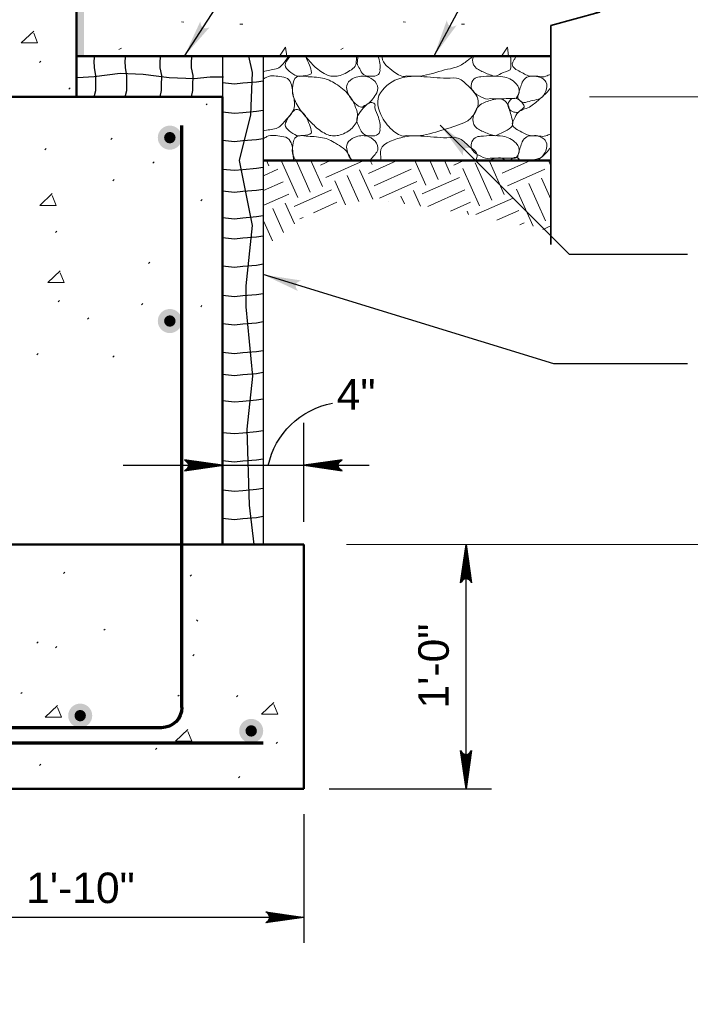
# Model space of a CAD drawing. Extents: x -312 to 328, y -156 to 292.
# Tile 87 of 89: x 231 to 264, y 177 to 225. Entities that reach past the tile are written whole.
import ezdxf

# ---------------------------------------------------------------- set-up
doc = ezdxf.new("R2010")
doc.units = 0
doc.header["$MEASUREMENT"] = 0
for name, color, linetype, lineweight in [('Level 1', 253, 'Continuous', 18), ('Level 45', 253, 'Continuous', 18), ('S-Anno-Brkl', 2, 'Continuous', 35), ('S-Anno-Dims', 33, 'Continuous', 35), ('S-Anno-Keyn', 133, 'Continuous', 18), ('S-Anno-Patt', 152, 'Continuous', 18), ('S-Anno-Patt-Capy', 1, 'Continuous', 18), ('S-Anno-Text', 53, 'Continuous', 25), ('S-Fndn-Comp', 13, 'Continuous', 25), ('S-Sect-Conc', 6, 'Continuous', 50), ('S-Sect-Fngr', 2, 'Continuous', 50), ('S-Sect-Join', 1, 'Continuous', 35), ('S-Sect-Rbar', 7, 'Continuous', 70)]:
    doc.layers.add(name, color=color, linetype=linetype, lineweight=lineweight)
doc.styles.add('NOTES', font='romans.shx')

# ---------------------------------------------------------------- blocks, each defined once
blk = doc.blocks.new('REBAR_7')
at = {"layer": 'Level 45', "linetype": 'Continuous', "lineweight": 60}
h = blk.add_hatch(color=31, dxfattribs=at)
edge = h.paths.add_edge_path()
edge.add_arc((0, 0), 0.75, 0, 360)
h = blk.add_hatch(color=31, dxfattribs=at)
edge = h.paths.add_edge_path()
edge.add_arc((0, 0), 0.6, 0, 360)
h = blk.add_hatch(color=31, dxfattribs=at)
edge = h.paths.add_edge_path()
edge.add_arc((0, 0), 0.48, 0, 360)
h = blk.add_hatch(color=31, dxfattribs=at)
edge = h.paths.add_edge_path()
edge.add_arc((0, 0), 0.375, 0, 360)
h = blk.add_hatch(color=31, dxfattribs=at)
edge = h.paths.add_edge_path()
edge.add_arc((0, 0), 0.188, 0, 360)
h = blk.add_hatch(color=31, dxfattribs=at)
edge = h.paths.add_edge_path()
edge.add_arc((0, 0), 0.0938, 0, 360)

msp = doc.modelspace()

# ---------------------------------------------------------------- hatches: boundary and pattern name
at = {"layer": 'Level 45', "linetype": 'Continuous', "lineweight": 60}
for points in [[(242.53034, 190.05772, 1), (241.40534, 190.05772, 1)], [(242.41784, 190.05772, 1), (241.51784, 190.05772, 1)], [(242.32784, 190.05772, 1), (241.60784, 190.05772, 1)], [(242.24909, 190.05772, 1), (241.68659, 190.05772, 1)], [(242.10846, 190.05772, 1), (241.82721, 190.05772, 1)], [(242.03815, 190.05772, 1), (241.89752, 190.05772, 1)]]:
    msp.add_hatch(color=31, dxfattribs=at).paths.add_polyline_path(points, flags=16)
at = {"layer": 'S-Anno-Text', "extrusion": (0, 0, -1)}
for points in [[(-238.67806, 223.21688), (-239.92541, 224.6448), (-239.86624, 224.62241), (-239.75639, 224.59342), (-239.66721, 224.5993), (-239.59239, 224.62988), (-239.53892, 224.67696), (-239.49788, 224.75177), (-239.47472, 224.86502), (-239.46876, 224.93856)], [(-250.94768, 223.21688), (-252.07163, 224.74384), (-252.01452, 224.71659), (-251.90748, 224.67854), (-251.81812, 224.67696), (-251.741, 224.7012), (-251.6838, 224.74366), (-251.63666, 224.81478), (-251.60415, 224.92571), (-251.59208, 224.99849)], [(-252.3951, 218.31653), (-252.38565, 218.37909), (-252.3804, 218.49257), (-252.40489, 218.57852), (-252.45052, 218.64525), (-252.50779, 218.68763), (-252.58955, 218.71202), (-252.70514, 218.71086), (-252.77828, 218.70123), (-251.26127, 219.83616)], [(-244.27422, 211.67571), (-244.23653, 211.72654), (-244.17868, 211.82431), (-244.15999, 211.9117), (-244.169, 211.99204), (-244.19971, 212.05632), (-244.26048, 212.11621), (-244.36312, 212.16939), (-244.43224, 212.19519), (-242.56015, 212.48616)]]:
    msp.add_hatch(color=256, dxfattribs=at).paths.add_polyline_path(points, flags=16)
at = {"layer": 'S-Sect-Rbar'}
for points in [[(238.55991, 219.21641, 1), (237.37506, 219.21641, 1)], [(238.55991, 210.20403, 1), (237.37506, 210.20403, 1)], [(232.96852, 190.80791, 1), (234.15081, 190.80791, 1)], [(242.55895, 190.05775, 1), (241.37666, 190.05775, 1)]]:
    msp.add_hatch(color=256, dxfattribs=at).paths.add_polyline_path(points, flags=16)

# ---------------------------------------------------------------- linework, layer by layer
at = {"layer": 'Level 1', "color": 214, "linetype": 'Continuous', "lineweight": 25}
msp.add_3dface([(-311.9741, -156.26001), (328.0259, -156.26001), (328.0259, 291.73999), (-311.9741, 291.73999)], dxfattribs=at)
msp.add_3dface([(-311.9741, -156.26001), (328.0259, -156.26001), (328.0259, 291.73999), (-311.9741, 291.73999)], dxfattribs=at)
msp.add_3dface([(-311.9741, -156.26001), (328.0259, -156.26001), (328.0259, 291.73999), (-311.9741, 291.73999)], dxfattribs=at)
at = {"layer": 'S-Anno-Brkl'}
msp.add_line((256.6984, 224.72522), (256.6984, 213.97369), dxfattribs=at)
at = {"layer": 'S-Anno-Brkl', "flags": 128}
msp.add_lwpolyline([(256.6984, 225.81347), (259.09549, 225.37725), (256.6984, 224.72522)], dxfattribs=at)
at = {"layer": 'S-Anno-Dims', "lineweight": 25}
for p, q in [((244.56021, 200.34197), (244.56021, 205.19307)), ((235.67102, 203.11275), (247.76327, 203.11275)), ((252.53674, 187.2165), (252.53674, 199.21707)), ((245.8084, 187.2165), (253.78474, 187.2165)), ((244.56021, 185.9685), (244.56021, 179.64432)), ((244.56021, 180.8925), (222.55915, 180.8925))]:
    msp.add_line(p, q, dxfattribs=at)
at = {"layer": 'S-Anno-Dims', "lineweight": 25, "flags": 128}
for points in [[(238.68349, 202.84125), (240.55999, 203.11275), (238.68499, 203.38425), (238.74349, 203.33925), (238.82599, 203.25825), (238.86649, 203.18325), (238.87699, 203.11275), (238.86199, 203.03325), (238.81849, 202.95525), (238.73449, 202.87875), (238.68349, 202.84125), (240.50449, 203.10975), (238.74499, 203.36625), (238.79899, 203.32575), (238.88599, 203.24325), (238.91449, 203.13675), (238.89499, 203.03025), (238.84399, 202.95675), (238.78249, 202.89675), (238.74049, 202.86375), (240.40549, 203.10975), (238.82449, 203.33625), (238.87999, 203.30025), (238.90849, 203.25375), (238.93999, 203.19375), (238.95649, 203.10975), (238.94749, 203.04075), (238.91449, 202.98675), (238.84699, 202.94325), (238.80199, 202.89075), (240.28999, 203.10975), (238.91149, 203.30325), (238.97299, 203.22675), (238.99099, 203.13375), (238.98199, 203.03025), (238.86349, 202.91775), (240.16099, 203.10375), (238.99099, 203.26725), (239.00749, 203.21325), (239.04349, 203.12625), (239.02099, 203.03325), (238.92799, 202.95075), (240.04249, 203.10375), (239.03299, 203.23275), (239.06599, 203.16675), (239.08099, 203.09625), (239.01049, 202.98675), (239.90149, 203.10375), (239.09449, 203.20275), (239.11699, 203.15325), (239.12299, 203.09625), (239.06599, 203.01675), (239.73349, 203.10375), (239.14549, 203.16975), (239.16199, 203.09325), (239.10799, 203.04675), (239.59549, 203.10375), (239.18449, 203.14725), (239.17549, 203.07375), (239.45449, 203.10375), (239.20099, 203.12325), (239.19349, 203.10075), (239.28049, 203.10075)], [(246.43671, 203.38425), (244.56021, 203.11275), (246.43521, 202.84125), (246.37671, 202.88625), (246.29421, 202.96725), (246.25371, 203.04225), (246.24321, 203.11275), (246.25821, 203.19225), (246.30171, 203.27025), (246.38571, 203.34675), (246.43671, 203.38425), (244.61571, 203.11575), (246.37521, 202.85925), (246.32121, 202.89975), (246.23421, 202.98225), (246.20571, 203.08875), (246.22521, 203.19525), (246.27621, 203.26875), (246.33771, 203.32875), (246.37971, 203.36175), (244.71471, 203.11575), (246.29571, 202.88925), (246.24021, 202.92525), (246.21171, 202.97175), (246.18021, 203.03175), (246.16371, 203.11575), (246.17271, 203.18475), (246.20571, 203.23875), (246.27321, 203.28225), (246.31821, 203.33475), (244.83021, 203.11575), (246.20871, 202.92225), (246.14721, 202.99875), (246.12921, 203.09175), (246.13821, 203.19525), (246.25671, 203.30775), (244.95921, 203.12175), (246.12921, 202.95825), (246.11271, 203.01225), (246.07671, 203.09925), (246.09921, 203.19225), (246.19221, 203.27475), (245.07771, 203.12175), (246.08721, 202.99275), (246.05421, 203.05875), (246.03921, 203.12925), (246.10971, 203.23875), (245.21871, 203.12175), (246.02571, 203.02275), (246.00321, 203.07225), (245.99721, 203.12925), (246.05421, 203.20875), (245.38671, 203.12175), (245.97471, 203.05575), (245.95821, 203.13225), (246.01221, 203.17875), (245.52471, 203.12175), (245.93571, 203.07825), (245.94471, 203.15175), (245.66571, 203.12175), (245.91921, 203.10225), (245.92671, 203.12475), (245.83971, 203.12475)], [(252.26524, 197.34057), (252.53674, 199.21707), (252.80824, 197.34207), (252.76324, 197.40057), (252.68224, 197.48307), (252.60724, 197.52357), (252.53674, 197.53407), (252.45724, 197.51907), (252.37924, 197.47557), (252.30274, 197.39157), (252.26524, 197.34057), (252.53374, 199.16157), (252.79024, 197.40207), (252.74974, 197.45607), (252.66724, 197.54307), (252.56074, 197.57157), (252.45424, 197.55207), (252.38074, 197.50107), (252.32074, 197.43957), (252.28774, 197.39757), (252.53374, 199.06257), (252.76024, 197.48157), (252.72424, 197.53707), (252.67774, 197.56557), (252.61774, 197.59707), (252.53374, 197.61357), (252.46474, 197.60457), (252.41074, 197.57157), (252.36724, 197.50407), (252.31474, 197.45907), (252.53374, 198.94707), (252.72724, 197.56857), (252.65074, 197.63007), (252.55774, 197.64807), (252.45424, 197.63907), (252.34174, 197.52057), (252.52774, 198.81807), (252.69124, 197.64807), (252.63724, 197.66457), (252.55024, 197.70057), (252.45724, 197.67807), (252.37474, 197.58507), (252.52774, 198.69957), (252.65674, 197.69007), (252.59074, 197.72307), (252.52024, 197.73807), (252.41074, 197.66757), (252.52774, 198.55857), (252.62674, 197.75157), (252.57724, 197.77407), (252.52024, 197.78007), (252.44074, 197.72307), (252.52774, 198.39057), (252.59374, 197.80257), (252.51724, 197.81907), (252.47074, 197.76507), (252.52774, 198.25257), (252.57124, 197.84157), (252.49774, 197.83257), (252.52774, 198.11157), (252.54724, 197.85807), (252.52474, 197.85057), (252.52474, 197.93757)], [(252.80824, 189.093), (252.53674, 187.2165), (252.26524, 189.0915), (252.31024, 189.033), (252.39124, 188.9505), (252.46624, 188.91), (252.53674, 188.8995), (252.61624, 188.9145), (252.69424, 188.958), (252.77074, 189.042), (252.80824, 189.093), (252.53974, 187.272), (252.28324, 189.0315), (252.32374, 188.9775), (252.40624, 188.8905), (252.51274, 188.862), (252.61924, 188.8815), (252.69274, 188.9325), (252.75274, 188.994), (252.78574, 189.036), (252.53974, 187.371), (252.31324, 188.952), (252.34924, 188.8965), (252.39574, 188.868), (252.45574, 188.8365), (252.53974, 188.82), (252.60874, 188.829), (252.66274, 188.862), (252.70624, 188.9295), (252.75874, 188.9745), (252.53974, 187.4865), (252.34624, 188.865), (252.42274, 188.8035), (252.51574, 188.7855), (252.61924, 188.7945), (252.73174, 188.913), (252.54574, 187.6155), (252.38224, 188.7855), (252.43624, 188.769), (252.52324, 188.733), (252.61624, 188.7555), (252.69874, 188.8485), (252.54574, 187.734), (252.41674, 188.7435), (252.48274, 188.7105), (252.55324, 188.6955), (252.66274, 188.766), (252.54574, 187.875), (252.44674, 188.682), (252.49624, 188.6595), (252.55324, 188.6535), (252.63274, 188.7105), (252.54574, 188.043), (252.47974, 188.631), (252.55624, 188.6145), (252.60274, 188.6685), (252.54574, 188.181), (252.50224, 188.592), (252.57574, 188.601), (252.54574, 188.322), (252.52624, 188.5755), (252.54874, 188.583), (252.54874, 188.496)], [(242.68371, 181.164), (244.56021, 180.8925), (242.68521, 180.621), (242.74371, 180.666), (242.82621, 180.747), (242.86671, 180.822), (242.87721, 180.8925), (242.86221, 180.972), (242.81871, 181.05), (242.73471, 181.1265), (242.68371, 181.164), (244.50471, 180.8955), (242.74521, 180.639), (242.79921, 180.6795), (242.88621, 180.762), (242.91471, 180.8685), (242.89521, 180.975), (242.84421, 181.0485), (242.78271, 181.1085), (242.74071, 181.1415), (244.40571, 180.8955), (242.82471, 180.669), (242.88021, 180.705), (242.90871, 180.7515), (242.94021, 180.8115), (242.95671, 180.8955), (242.94771, 180.9645), (242.91471, 181.0185), (242.84721, 181.062), (242.80221, 181.1145), (244.29021, 180.8955), (242.91171, 180.702), (242.97321, 180.7785), (242.99121, 180.8715), (242.98221, 180.975), (242.86371, 181.0875), (244.16121, 180.9015), (242.99121, 180.738), (243.00771, 180.792), (243.04371, 180.879), (243.02121, 180.972), (242.92821, 181.0545), (244.04271, 180.9015), (243.03321, 180.7725), (243.06621, 180.8385), (243.08121, 180.909), (243.01071, 181.0185), (243.90171, 180.9015), (243.09471, 180.8025), (243.11721, 180.852), (243.12321, 180.909), (243.06621, 180.9885), (243.73371, 180.9015), (243.14571, 180.8355), (243.16221, 180.912), (243.10821, 180.9585), (243.59571, 180.9015), (243.18471, 180.858), (243.17571, 180.9315), (243.45471, 180.9015), (243.20121, 180.882), (243.19371, 180.9045), (243.28071, 180.9045)]]:
    msp.add_lwpolyline(points, dxfattribs=at)
at = {"layer": 'S-Anno-Dims', "lineweight": 25, "extrusion": (0, 0, -1)}
msp.add_arc((-246.67528, 202.27311), 3.95499, 12.056511, 79.579544, dxfattribs=at)
at = {"layer": 'S-Anno-Keyn'}
for p, q in [((258.60752, 221.21672), (284.29081, 221.21672)), ((246.64877, 199.21707), (284.29081, 199.21707))]:
    msp.add_line(p, q, dxfattribs=at)
at = {"layer": 'S-Anno-Patt'}
for p, q in [((238.6489, 224.89257), (238.54034, 224.9101)), ((241.55215, 224.79985), (241.40515, 224.79985)), ((249.55662, 224.89257), (249.44815, 224.9101)), ((252.45987, 224.79985), (252.31287, 224.79985)), ((235.58984, 223.6186), (235.46215, 223.55382)), ((246.49765, 223.6186), (246.36987, 223.55382)), ((231.56196, 222.91744), (231.62599, 222.98157)), ((233.00065, 221.60832), (233.06449, 221.67244)), ((239.7469, 220.82269), (239.81074, 220.88672)), ((235.06999, 219.129), (235.13402, 219.19294)), ((231.82352, 218.61844), (231.88746, 218.68257)), ((237.13146, 217.96397), (237.19549, 218.028)), ((235.15821, 217.0965), (235.22224, 217.16044)), ((239.48524, 216.1095), (239.54946, 216.17344)), ((232.34646, 214.56), (232.41049, 214.62394)), ((236.92371, 213.03094), (236.98774, 213.09507)), ((232.47724, 211.15594), (232.54146, 211.22007)), ((236.57074, 210.99844), (236.63477, 211.06257)), ((239.48374, 210.90994), (239.54796, 210.97407)), ((233.9224, 210.29147), (233.98624, 210.3555)), ((231.43099, 208.5375), (231.49521, 208.60144)), ((235.15821, 208.43569), (235.22224, 208.49972)), ((232.7389, 197.80247), (232.80302, 197.86622)), ((238.9624, 197.67132), (239.02624, 197.73525)), ((234.71674, 195.00272), (234.78096, 195.06657)), ((239.34996, 195.4455), (239.28574, 195.50972)), ((231.43099, 194.37694), (231.49521, 194.44097)), ((232.34646, 194.13657), (232.41049, 194.2005)), ((239.09299, 193.74375), (239.15721, 193.80769)), ((230.64649, 191.88947), (230.71052, 191.95332)), ((238.36202, 191.75869), (238.42615, 191.82272)), ((241.24924, 191.73272), (241.31327, 191.79657)), ((243.19146, 189.43482), (243.2554, 189.49875)), ((237.26215, 189.14007), (237.32599, 189.20419)), ((231.56196, 188.35444), (231.62599, 188.41857)), ((241.33765, 187.75557), (241.40177, 187.8195)), ((237.7084, 187.17647), (237.77252, 187.24032))]:
    msp.add_line(p, q, dxfattribs=at)
at = {"layer": 'S-Anno-Patt', "flags": 128}
for points in [[(231.27227, 224.45494), (230.6644, 223.87922), (231.46446, 223.87922), (231.27227, 224.35894)], [(232.18774, 216.46669), (231.57996, 215.89097), (232.37974, 215.89097), (232.18774, 216.37069)], [(232.57999, 212.67), (231.97221, 212.094), (232.77227, 212.094), (232.57999, 212.574)], [(232.4494, 191.3085), (231.84171, 190.73269), (232.64121, 190.73269), (232.4494, 191.21269)], [(243.08515, 191.45972), (242.47699, 190.88382), (243.27715, 190.88382), (243.08515, 191.36382)], [(238.85721, 190.13044), (238.24952, 189.55472), (239.04921, 189.55472), (238.85721, 190.03425)]]:
    msp.add_lwpolyline(points, dxfattribs=at)
at = {"layer": 'S-Anno-Patt-Capy'}
for p, q in [((242.83277, 217.83075), (242.71765, 218.08894)), ((244.25515, 216.27394), (243.4474, 218.08894)), ((244.86527, 216.54544), (244.17799, 218.08894)), ((245.47427, 216.81657), (244.90774, 218.08894)), ((245.37152, 217.86675), (245.87027, 218.08894)), ((245.64246, 217.25775), (247.46899, 218.07132)), ((247.74049, 217.461), (249.15096, 218.08894)), ((247.90971, 217.90107), (247.8259, 218.08894)), ((250.55065, 216.888), (250.01599, 218.08894)), ((251.15965, 217.15922), (250.74565, 218.08894)), ((251.76846, 217.43025), (251.47521, 218.08894)), ((251.93721, 217.87032), (252.42771, 218.08894)), ((253.80115, 216.14532), (252.9874, 217.97307)), ((254.40996, 216.41644), (253.66521, 218.08894)), ((254.03599, 218.07544), (254.06646, 218.08894)), ((254.30721, 217.46644), (255.70502, 218.08894)), ((256.6984, 217.83075), (256.58327, 218.08894)), ((242.56746, 217.34775), (243.27265, 217.66172)), ((247.26396, 216.07397), (246.6919, 217.359)), ((247.9429, 216.18769), (247.3009, 217.62994)), ((248.0119, 216.85219), (249.83965, 217.66594)), ((253.19102, 215.87344), (252.37727, 217.70147)), ((254.57815, 216.85744), (256.40477, 217.67082)), ((242.57449, 216.62157), (243.54377, 217.053)), ((246.60649, 215.91207), (246.0829, 217.08797)), ((248.28274, 216.24319), (250.11049, 217.05722)), ((250.3819, 216.44832), (252.20815, 217.2615)), ((256.44077, 215.13207), (255.62749, 216.9585)), ((256.6984, 216.19219), (256.2364, 217.22972)), ((256.67646, 217.06097), (256.6984, 217.07044)), ((242.5819, 215.89519), (243.81471, 216.44419)), ((244.0864, 215.83407), (245.91415, 216.64782)), ((249.50571, 215.95772), (249.33274, 216.34594)), ((250.28646, 215.84269), (249.94165, 216.61725)), ((250.65274, 215.8395), (252.47927, 216.65269)), ((255.83215, 214.86075), (255.01877, 216.68757)), ((244.10374, 214.97522), (243.64624, 216.00282)), ((245.03027, 215.52469), (246.18527, 216.03882)), ((248.72346, 216.07294), (248.7229, 216.07444)), ((251.77474, 215.60944), (252.7504, 216.04369)), ((253.0219, 215.43357), (254.84974, 216.2475)), ((243.56065, 214.55682), (243.03752, 215.73169)), ((245.02999, 215.52469), (245.03027, 215.52469)), ((252.65674, 215.4345), (252.58202, 215.60269)), ((254.04471, 215.15944), (255.12096, 215.63869)), ((243.01727, 214.1385), (242.58996, 215.0985)), ((244.35724, 215.22507), (244.52571, 215.30007)), ((244.52571, 215.30007), (244.52599, 215.30025)), ((244.52599, 215.30025), (244.52627, 215.30044)), ((255.17852, 214.93472), (255.39199, 215.02997)), ((256.31252, 214.71), (256.6984, 214.88175))]:
    msp.add_line(p, q, dxfattribs=at)
at = {"layer": 'S-Anno-Patt-Capy', "flags": 128}
for points in [[(243.71599, 223.21688), (243.65909, 223.66238), (243.36002, 223.21688)], [(254.62371, 223.21688), (254.5669, 223.66238), (254.26774, 223.21688)]]:
    msp.add_lwpolyline(points, dxfattribs=at)
at = {"layer": 'S-Anno-Patt-Capy'}
for points, knots in [([(243.80449, 223.21688), (243.74808, 223.1357), (243.69171, 223.05449), (243.63527, 222.97332), (243.52509, 222.81483), (243.38176, 222.63809), (243.19249, 222.60019), (242.98166, 222.55797), (242.77081, 222.51591), (242.55996, 222.47382)], [0, 0, 0, 0, 0.19503403, 0.19503403, 0.19503403, 0.57581544, 0.57581544, 0.57581544, 1, 1, 1, 1]), ([(244.29021, 222.23447), (244.17127, 222.23644), (244.04531, 222.32839), (243.92515, 222.41757), (243.81097, 222.5023), (243.69921, 222.58127), (243.65102, 222.69225), (243.60502, 222.79823), (243.6725, 222.95297), (243.74965, 223.04944), (243.79429, 223.10527), (243.83895, 223.16107), (243.88362, 223.21688)], [0, 0, 0, 0, 0.2956316, 0.2956316, 0.2956316, 0.57654337, 0.57654337, 0.57654337, 0.84477592, 0.84477592, 0.84477592, 1, 1, 1, 1]), ([(244.63409, 223.21688), (244.70054, 223.07194), (244.7713, 222.92816), (244.83874, 222.78347), (244.89186, 222.66952), (244.91341, 222.52278), (244.93146, 222.41757), (244.96335, 222.23169), (244.33417, 222.25847), (244.29021, 222.23447), (244.28418, 222.23118), (244.40394, 222.22739), (244.38171, 222.23447)], [0, 0, 0, 0, 0.29675153, 0.29675153, 0.29675153, 0.53045867, 0.53045867, 0.53045867, 0.94334871, 0.94334871, 0.94334871, 1, 1, 1, 1]), ([(246.02899, 222.23447), (245.84597, 222.22524), (245.66291, 222.30392), (245.4799, 222.41757), (245.25415, 222.55775), (245.08644, 222.69406), (244.93146, 222.87469), (244.83361, 222.98874), (244.73586, 223.10284), (244.63802, 223.21688)], [0, 0, 0, 0, 0.33197412, 0.33197412, 0.33197412, 0.7414624, 0.7414624, 0.7414624, 1, 1, 1, 1]), ([(247.15465, 223.21688), (247.14492, 223.10281), (247.13526, 222.98875), (247.1254, 222.87469), (247.10684, 222.6601), (246.87468, 222.53942), (246.66874, 222.41757), (246.45666, 222.29207), (246.24096, 222.23206), (246.02899, 222.23447)], [0, 0, 0, 0, 0.20751242, 0.20751242, 0.20751242, 0.59792733, 0.59792733, 0.59792733, 1, 1, 1, 1]), ([(248.31527, 222.50897), (248.28897, 222.44589), (248.28997, 222.38426), (248.22396, 222.32625), (248.10185, 222.21894), (247.97958, 222.23288), (247.8574, 222.23447), (247.73539, 222.23606), (247.61336, 222.23149), (247.4914, 222.32625), (247.38488, 222.40902), (247.36292, 222.50181), (247.30821, 222.60019), (247.25788, 222.6907), (247.17094, 222.77421), (247.17949, 222.87469), (247.1892, 222.98869), (247.20249, 223.10283), (247.21437, 223.21688)], [0, 0, 0, 0, 0.10549992, 0.10549992, 0.10549992, 0.30066868, 0.30066868, 0.30066868, 0.49555563, 0.49555563, 0.49555563, 0.66576063, 0.66576063, 0.66576063, 0.82234942, 0.82234942, 0.82234942, 1, 1, 1, 1]), ([(248.19696, 223.21688), (248.20596, 223.19441), (248.21497, 223.17195), (248.22396, 223.14947), (248.27067, 223.0327), (248.28869, 222.90558), (248.31527, 222.78347), (248.33462, 222.69462), (248.26949, 222.58709), (248.31527, 222.50897)], [0, 0, 0, 0, 0.10024788, 0.10024788, 0.10024788, 0.62102983, 0.62102983, 0.62102983, 1, 1, 1, 1]), ([(249.58877, 222.249), (249.41621, 222.16165), (249.16931, 222.30967), (248.98699, 222.45497), (248.72753, 222.66177), (248.42764, 222.84847), (248.4064, 223.14947), (248.40481, 223.17194), (248.40326, 223.19441), (248.40171, 223.21688)], [0, 0, 0, 0, 0.39534896, 0.39534896, 0.39534896, 0.9580014, 0.9580014, 0.9580014, 1, 1, 1, 1]), ([(252.87152, 223.21688), (252.72478, 223.1028), (252.57825, 222.9886), (252.43127, 222.87469), (252.1265, 222.63849), (251.7086, 222.61173), (251.3344, 222.50897), (250.93902, 222.4004), (250.55049, 222.2517), (250.14396, 222.23447), (249.95915, 222.22664), (249.77369, 222.24031), (249.58877, 222.249)], [0, 0, 0, 0, 0.15972883, 0.15972883, 0.15972883, 0.49094487, 0.49094487, 0.49094487, 0.84090639, 0.84090639, 0.84090639, 1, 1, 1, 1]), ([(253.98771, 222.23447), (253.80324, 222.25846), (253.62086, 222.33562), (253.43824, 222.41757), (253.26991, 222.4931), (253.1185, 222.5429), (252.98046, 222.69225), (252.85987, 222.82274), (252.81887, 223.01045), (252.8884, 223.14947), (252.89964, 223.17194), (252.91089, 223.19441), (252.92215, 223.21688)], [0, 0, 0, 0, 0.34999052, 0.34999052, 0.34999052, 0.6726056, 0.6726056, 0.6726056, 0.95444612, 0.95444612, 0.95444612, 1, 1, 1, 1]), ([(254.72187, 223.21688), (254.7282, 223.02666), (254.73637, 222.83642), (254.74071, 222.64622), (254.74414, 222.49606), (254.48648, 222.48505), (254.35221, 222.41757), (254.23072, 222.3565), (254.10928, 222.29537), (253.98771, 222.23447)], [0, 0, 0, 0, 0.3993718, 0.3993718, 0.3993718, 0.71468711, 0.71468711, 0.71468711, 1, 1, 1, 1]), ([(255.8164, 222.23447), (255.6356, 222.22273), (255.45007, 222.31631), (255.26777, 222.41757), (255.08288, 222.52027), (254.8612, 222.61173), (254.80924, 222.78347), (254.78366, 222.86803), (254.85195, 222.97435), (254.90046, 223.0575), (254.93146, 223.11063), (254.96246, 223.16376), (254.99346, 223.21688)], [0, 0, 0, 0, 0.3530217, 0.3530217, 0.3530217, 0.71108646, 0.71108646, 0.71108646, 0.88737112, 0.88737112, 0.88737112, 1, 1, 1, 1]), ([(242.55996, 222.10322), (242.6209, 222.13424), (242.68182, 222.16526), (242.74277, 222.19622), (242.95833, 222.30573), (243.22895, 222.24281), (243.46802, 222.20372), (243.59866, 222.18236), (243.73754, 222.17199), (243.83374, 222.051), (243.99565, 221.8474), (243.97576, 221.62931), (244.01721, 221.40975), (244.0619, 221.17309), (244.13972, 220.92588), (244.08574, 220.69407), (244.02651, 220.43966), (243.82394, 220.24917), (243.63527, 220.04625), (243.49683, 219.89736), (243.38172, 219.71121), (243.19249, 219.67322), (242.98166, 219.6309), (242.77079, 219.58896), (242.55996, 219.54675)], [0, 0, 0, 0, 0.04340251, 0.04340251, 0.04340251, 0.19687927, 0.19687927, 0.19687927, 0.28074465, 0.28074465, 0.28074465, 0.42188283, 0.42188283, 0.42188283, 0.57402061, 0.57402061, 0.57402061, 0.74098749, 0.74098749, 0.74098749, 0.86350229, 0.86350229, 0.86350229, 1, 1, 1, 1]), ([(246.02899, 219.30722), (245.84597, 219.29798), (245.66291, 219.37658), (245.4799, 219.49032), (245.2541, 219.63064), (245.1007, 219.77507), (244.93146, 219.94772), (244.73148, 220.15173), (244.55376, 220.35619), (244.38171, 220.58794), (244.22759, 220.79554), (244.11592, 221.01804), (244.03174, 221.25797), (243.97392, 221.4228), (243.98884, 221.60586), (244.01721, 221.77707), (244.04289, 221.93203), (244.05865, 222.11807), (244.21446, 222.20372), (244.36341, 222.28561), (244.51434, 222.22893), (244.66352, 222.21975), (244.93577, 222.20302), (245.20826, 222.19542), (245.4799, 222.14232), (245.71065, 222.09721), (245.91422, 221.99291), (246.1204, 221.86847), (246.36997, 221.71784), (246.56705, 221.55107), (246.75949, 221.31844), (246.97103, 221.06272), (247.08903, 220.77916), (247.17152, 220.48819), (247.2198, 220.31791), (247.21664, 220.11803), (247.1254, 219.94772), (247.01669, 219.74479), (246.87474, 219.61226), (246.66874, 219.49032), (246.45666, 219.36477), (246.24096, 219.3048), (246.02899, 219.30722)], [0, 0, 0, 0, 0.06110589, 0.06110589, 0.06110589, 0.1364987, 0.1364987, 0.1364987, 0.22558585, 0.22558585, 0.22558585, 0.30538913, 0.30538913, 0.30538913, 0.36021164, 0.36021164, 0.36021164, 0.40983466, 0.40983466, 0.40983466, 0.45727266, 0.45727266, 0.45727266, 0.54384473, 0.54384473, 0.54384473, 0.61738363, 0.61738363, 0.61738363, 0.70640007, 0.70640007, 0.70640007, 0.80425012, 0.80425012, 0.80425012, 0.86151514, 0.86151514, 0.86151514, 0.92974965, 0.92974965, 0.92974965, 1, 1, 1, 1]), ([(247.4914, 220.77075), (247.41108, 220.58579), (247.08611, 220.86594), (246.94296, 221.04394), (246.79937, 221.22249), (246.70062, 221.40288), (246.66874, 221.59397), (246.6492, 221.71113), (246.66586, 221.84493), (246.75949, 221.95969), (246.8684, 222.09318), (246.99341, 222.14319), (247.13346, 222.18825), (247.33328, 222.25255), (247.55861, 222.26938), (247.75877, 222.18825), (247.91621, 222.12444), (248.04051, 222.01746), (248.13246, 221.86847), (248.21525, 221.73433), (248.20955, 221.5558), (248.14052, 221.42569), (248.0264, 221.21057), (247.88625, 221.00711), (247.67402, 220.86132), (247.61494, 220.82073), (247.55619, 220.79652), (247.4914, 220.77075)], [0, 0, 0, 0, 0.13500393, 0.13500393, 0.13500393, 0.27042351, 0.27042351, 0.27042351, 0.35344928, 0.35344928, 0.35344928, 0.4500203, 0.4500203, 0.4500203, 0.58780077, 0.58780077, 0.58780077, 0.69617116, 0.69617116, 0.69617116, 0.79374912, 0.79374912, 0.79374912, 0.95508472, 0.95508472, 0.95508472, 1, 1, 1, 1]), ([(249.58877, 219.32175), (249.41621, 219.2344), (249.16932, 219.38251), (248.98699, 219.52782), (248.72754, 219.73459), (248.55557, 219.95483), (248.4064, 220.22222), (248.20759, 220.5786), (248.08177, 221.07923), (248.32315, 221.42569), (248.56905, 221.77864), (248.91471, 222.03749), (249.32149, 222.14232), (249.59544, 222.21291), (249.86881, 222.24759), (250.14396, 222.23447), (250.57119, 222.2141), (250.99844, 222.1654), (251.42571, 222.14232), (251.63842, 222.13082), (251.85268, 222.17184), (252.06546, 222.14232), (252.28483, 222.11188), (252.4386, 221.93314), (252.61465, 221.77707), (252.80549, 221.60788), (252.96968, 221.42907), (253.07177, 221.22732), (253.20848, 220.95717), (253.09598, 220.55474), (252.87321, 220.29075), (252.74304, 220.1365), (252.60691, 220.01787), (252.43127, 219.94772), (252.06825, 219.80274), (251.70862, 219.68455), (251.3344, 219.58172), (250.93903, 219.47309), (250.55049, 219.3244), (250.14396, 219.30722), (249.95915, 219.29942), (249.77369, 219.31306), (249.58877, 219.32175)], [0, 0, 0, 0, 0.05066921, 0.05066921, 0.05066921, 0.1227714, 0.1227714, 0.1227714, 0.21886651, 0.21886651, 0.21886651, 0.31675984, 0.31675984, 0.31675984, 0.38268611, 0.38268611, 0.38268611, 0.48505143, 0.48505143, 0.48505143, 0.53601269, 0.53601269, 0.53601269, 0.58855168, 0.58855168, 0.58855168, 0.64550517, 0.64550517, 0.64550517, 0.72176823, 0.72176823, 0.72176823, 0.76633258, 0.76633258, 0.76633258, 0.85844333, 0.85844333, 0.85844333, 0.95575968, 0.95575968, 0.95575968, 1, 1, 1, 1]), ([(253.71302, 221.136), (253.57355, 221.07987), (253.40265, 221.15544), (253.2544, 221.22732), (253.09364, 221.30527), (252.96296, 221.38493), (252.85052, 221.53397), (252.77542, 221.63353), (252.76621, 221.7639), (252.79727, 221.86847), (252.82749, 221.97019), (252.87556, 222.07687), (252.98046, 222.14232), (253.07266, 222.19984), (253.16579, 222.2011), (253.26171, 222.21122), (253.62045, 222.24907), (253.98572, 222.267), (254.34471, 222.21122), (254.58787, 222.17344), (254.79299, 222.07401), (254.99327, 221.86847), (255.11852, 221.73994), (255.16886, 221.57041), (255.13802, 221.43319), (255.11413, 221.32685), (255.04964, 221.16243), (254.93121, 221.14407), (254.82973, 221.12833), (254.72822, 221.13751), (254.62671, 221.136), (254.32222, 221.13149), (254.01747, 221.12205), (253.71302, 221.136)], [0, 0, 0, 0, 0.08088293, 0.08088293, 0.08088293, 0.16859379, 0.16859379, 0.16859379, 0.227179, 0.227179, 0.227179, 0.28416504, 0.28416504, 0.28416504, 0.33425009, 0.33425009, 0.33425009, 0.52157085, 0.52157085, 0.52157085, 0.64845091, 0.64845091, 0.64845091, 0.72779295, 0.72779295, 0.72779295, 0.78927811, 0.78927811, 0.78927811, 0.84196432, 0.84196432, 0.84196432, 1, 1, 1, 1]), ([(256.18221, 221.136), (256.06034, 221.10477), (255.9384, 221.07452), (255.8164, 221.04394), (255.69444, 221.01337), (255.57246, 220.98287), (255.45049, 220.95272), (255.35714, 220.92965), (255.26648, 220.96466), (255.17665, 221.04394), (255.11278, 221.10031), (255.07374, 221.16115), (255.08449, 221.22732), (255.10431, 221.3492), (255.13926, 221.47279), (255.17665, 221.59397), (255.20526, 221.68669), (255.23385, 221.77741), (255.26777, 221.86847), (255.30639, 221.97212), (255.35238, 222.06203), (255.45049, 222.14232), (255.53679, 222.21294), (255.63133, 222.22652), (255.72499, 222.23447), (255.90491, 222.24974), (256.09331, 222.23529), (256.27352, 222.14232), (256.35737, 222.09906), (256.41512, 222.0391), (256.4569, 221.95969), (256.53072, 221.8194), (256.52148, 221.64101), (256.4569, 221.50247), (256.39221, 221.3637), (256.31728, 221.21282), (256.18221, 221.136)], [0, 0, 0, 0, 0.08845628, 0.08845628, 0.08845628, 0.1768858, 0.1768858, 0.1768858, 0.24456992, 0.24456992, 0.24456992, 0.29269537, 0.29269537, 0.29269537, 0.38134889, 0.38134889, 0.38134889, 0.44917209, 0.44917209, 0.44917209, 0.52636947, 0.52636947, 0.52636947, 0.59426926, 0.59426926, 0.59426926, 0.72470018, 0.72470018, 0.72470018, 0.78538805, 0.78538805, 0.78538805, 0.89260389, 0.89260389, 0.89260389, 1, 1, 1, 1]), ([(256.6984, 222.33122), (256.61789, 222.299), (256.5374, 222.2667), (256.4569, 222.23447), (256.2587, 222.15512), (256.0176, 222.28651), (255.8164, 222.23447)], [0, 0, 0, 0, 0.28885421, 0.28885421, 0.28885421, 1, 1, 1, 1]), ([(255.8164, 219.30722), (255.6356, 219.29548), (255.45007, 219.38904), (255.26777, 219.49032), (255.08286, 219.59305), (254.86124, 219.68458), (254.80924, 219.85632), (254.78366, 219.94083), (254.8567, 220.04252), (254.90046, 220.13025), (254.958, 220.24559), (254.9973, 220.36578), (255.0919, 220.458), (255.26789, 220.62957), (255.53675, 220.63091), (255.72499, 220.77075), (255.881, 220.88665), (256.03744, 221.00341), (256.18221, 221.136), (256.34232, 221.28265), (256.50912, 221.42203), (256.63952, 221.59397), (256.65923, 221.61996), (256.67879, 221.64603), (256.6984, 221.67207)], [0, 0, 0, 0, 0.14946209, 0.14946209, 0.14946209, 0.30107442, 0.30107442, 0.30107442, 0.37568672, 0.37568672, 0.37568672, 0.47377318, 0.47377318, 0.47377318, 0.65625083, 0.65625083, 0.65625083, 0.80747719, 0.80747719, 0.80747719, 0.97472653, 0.97472653, 0.97472653, 1, 1, 1, 1]), ([(253.98771, 219.30722), (253.80324, 219.33121), (253.62086, 219.40837), (253.43824, 219.49032), (253.26991, 219.56585), (253.11851, 219.61568), (252.98046, 219.765), (252.85986, 219.89546), (252.85954, 220.07658), (252.8884, 220.22222), (252.92636, 220.41382), (252.99151, 220.60284), (253.16327, 220.77075), (253.33895, 220.94249), (253.53085, 220.9853), (253.72821, 221.04394), (253.95087, 221.1101), (254.22899, 221.21038), (254.43602, 221.02932), (254.63642, 220.85406), (254.65831, 220.6259), (254.71802, 220.40475), (254.77781, 220.18333), (254.92196, 219.87986), (254.74071, 219.71897), (254.62163, 219.61327), (254.48648, 219.5578), (254.35221, 219.49032), (254.23072, 219.42926), (254.10927, 219.36815), (253.98771, 219.30722)], [0, 0, 0, 0, 0.10057498, 0.10057498, 0.10057498, 0.19328323, 0.19328323, 0.19328323, 0.27427429, 0.27427429, 0.27427429, 0.38081916, 0.38081916, 0.38081916, 0.4897907, 0.4897907, 0.4897907, 0.61273091, 0.61273091, 0.61273091, 0.73173124, 0.73173124, 0.73173124, 0.85088457, 0.85088457, 0.85088457, 0.92916657, 0.92916657, 0.92916657, 1, 1, 1, 1]), ([(255.0919, 220.458), (254.99772, 220.45884), (254.90342, 220.45684), (254.80924, 220.49607), (254.72381, 220.53165), (254.67003, 220.60164), (254.62671, 220.67944), (254.58096, 220.76161), (254.57995, 220.86785), (254.62671, 220.95272), (254.67097, 221.03306), (254.7353, 221.10028), (254.80924, 221.136), (254.91751, 221.18832), (255.06595, 221.13942), (255.17665, 221.04394), (255.29576, 220.9412), (255.45545, 220.76774), (255.35899, 220.67944), (255.27688, 220.60427), (255.17824, 220.5334), (255.0919, 220.458)], [0, 0, 0, 0, 0.1291015, 0.1291015, 0.1291015, 0.24622023, 0.24622023, 0.24622023, 0.36992322, 0.36992322, 0.36992322, 0.48701187, 0.48701187, 0.48701187, 0.65846291, 0.65846291, 0.65846291, 0.84295068, 0.84295068, 0.84295068, 1, 1, 1, 1]), ([(248.31527, 219.58172), (248.28897, 219.51864), (248.28997, 219.45701), (248.22396, 219.399), (248.10185, 219.29169), (247.97958, 219.30564), (247.8574, 219.30722), (247.73539, 219.30881), (247.61336, 219.30418), (247.4914, 219.399), (247.38481, 219.48188), (247.36293, 219.57477), (247.30821, 219.67322), (247.2579, 219.76374), (247.21133, 219.85374), (247.17949, 219.94772), (247.14089, 220.06169), (247.15381, 220.20315), (247.2169, 220.31344), (247.29541, 220.4507), (247.38785, 220.56361), (247.4914, 220.67944), (247.54973, 220.7447), (247.59719, 220.80283), (247.67402, 220.86132), (247.73511, 220.90781), (247.79627, 220.94166), (247.8574, 220.95272), (247.91863, 220.9638), (247.97996, 220.92691), (248.04115, 220.86132), (248.09538, 220.80319), (248.02148, 220.73604), (248.04115, 220.67944), (248.09441, 220.52621), (248.17585, 220.37946), (248.22396, 220.22222), (248.26081, 220.1018), (248.28868, 219.97839), (248.31527, 219.85632), (248.33464, 219.76743), (248.26932, 219.65975), (248.31527, 219.58172)], [0, 0, 0, 0, 0.0463035, 0.0463035, 0.0463035, 0.13196229, 0.13196229, 0.13196229, 0.21749739, 0.21749739, 0.21749739, 0.29225269, 0.29225269, 0.29225269, 0.36097889, 0.36097889, 0.36097889, 0.44431387, 0.44431387, 0.44431387, 0.54802164, 0.54802164, 0.54802164, 0.60644731, 0.60644731, 0.60644731, 0.6528934, 0.6528934, 0.6528934, 0.69941558, 0.69941558, 0.69941558, 0.74064367, 0.74064367, 0.74064367, 0.85226538, 0.85226538, 0.85226538, 0.93775408, 0.93775408, 0.93775408, 1, 1, 1, 1]), ([(244.29021, 219.30722), (244.17127, 219.30919), (244.04531, 219.40114), (243.92515, 219.49032), (243.81097, 219.57505), (243.69923, 219.65403), (243.65102, 219.765), (243.605, 219.87097), (243.68476, 220.009), (243.74965, 220.12219), (243.8522, 220.30107), (243.95013, 220.45644), (244.11565, 220.57932), (244.16505, 220.61599), (244.23955, 220.61563), (244.29021, 220.58794), (244.42185, 220.516), (244.54757, 220.42441), (244.63352, 220.29075), (244.72447, 220.14933), (244.77656, 220.00389), (244.83874, 219.85632), (244.8876, 219.74035), (244.91343, 219.59554), (244.93146, 219.49032), (244.96332, 219.30447), (244.33417, 219.33122), (244.29021, 219.30722), (244.28418, 219.30393), (244.40394, 219.30014), (244.38171, 219.30722)], [0, 0, 0, 0, 0.10215523, 0.10215523, 0.10215523, 0.19922404, 0.19922404, 0.19922404, 0.29191156, 0.29191156, 0.29191156, 0.43838754, 0.43838754, 0.43838754, 0.4821046, 0.4821046, 0.4821046, 0.59568355, 0.59568355, 0.59568355, 0.71586461, 0.71586461, 0.71586461, 0.81030512, 0.81030512, 0.81030512, 0.97711286, 0.97711286, 0.97711286, 1, 1, 1, 1]), ([(242.55996, 219.17597), (242.6209, 219.20701), (242.68183, 219.23804), (242.74277, 219.26907), (242.95822, 219.37876), (243.22896, 219.31561), (243.46802, 219.27647), (243.59866, 219.25509), (243.73748, 219.24472), (243.83374, 219.12375), (243.99571, 218.92023), (243.99607, 218.70396), (244.01721, 218.48269), (244.02975, 218.35144), (244.04218, 218.22019), (244.05471, 218.08894)], [0, 0, 0, 0, 0.08586969, 0.08586969, 0.08586969, 0.38945238, 0.38945238, 0.38945238, 0.55534143, 0.55534143, 0.55534143, 0.83444286, 0.83444286, 0.83444286, 1, 1, 1, 1]), ([(244.15821, 218.08894), (244.11608, 218.16958), (244.07386, 218.25017), (244.03174, 218.33082), (243.95163, 218.48423), (243.98883, 218.67865), (244.01721, 218.84982), (244.04291, 219.00478), (244.05865, 219.19082), (244.21446, 219.27647), (244.36341, 219.35836), (244.51434, 219.30168), (244.66352, 219.2925), (244.93577, 219.27577), (245.20826, 219.26818), (245.4799, 219.21507), (245.71065, 219.16995), (245.91422, 219.06564), (246.1204, 218.94122), (246.36992, 218.79066), (246.63409, 218.64304), (246.75949, 218.39147), (246.80974, 218.29067), (246.85971, 218.18981), (246.90977, 218.08894)], [0, 0, 0, 0, 0.0619062, 0.0619062, 0.0619062, 0.17966673, 0.17966673, 0.17966673, 0.28627784, 0.28627784, 0.28627784, 0.38819459, 0.38819459, 0.38819459, 0.57418775, 0.57418775, 0.57418775, 0.7321802, 0.7321802, 0.7321802, 0.92338332, 0.92338332, 0.92338332, 1, 1, 1, 1]), ([(246.99921, 218.08894), (246.98048, 218.09821), (246.96169, 218.10698), (246.94296, 218.11669), (246.75947, 218.21182), (246.70047, 218.47567), (246.66874, 218.66682), (246.6493, 218.78396), (246.66588, 218.9177), (246.75949, 219.03244), (246.8684, 219.16593), (246.99341, 219.21594), (247.13346, 219.261), (247.33328, 219.3253), (247.55861, 219.34213), (247.75877, 219.261), (247.91621, 219.19719), (248.04051, 219.09021), (248.13246, 218.94122), (248.2152, 218.80716), (248.23448, 218.61246), (248.14052, 218.49872), (248.02767, 218.36212), (247.91479, 218.22553), (247.8019, 218.08894)], [0, 0, 0, 0, 0.0175021, 0.0175021, 0.0175021, 0.18902267, 0.18902267, 0.18902267, 0.29414224, 0.29414224, 0.29414224, 0.41644107, 0.41644107, 0.41644107, 0.59092809, 0.59092809, 0.59092809, 0.7281698, 0.7281698, 0.7281698, 0.85166537, 0.85166537, 0.85166537, 1, 1, 1, 1]), ([(248.35146, 218.08894), (248.34202, 218.22553), (248.33251, 218.36213), (248.32315, 218.49872), (248.29513, 218.90733), (248.91476, 219.11029), (249.32149, 219.21507), (249.59544, 219.28564), (249.86881, 219.32034), (250.14396, 219.30722), (250.57119, 219.28685), (250.99844, 219.23815), (251.42571, 219.21507), (251.63842, 219.20357), (251.85268, 219.24459), (252.06546, 219.21507), (252.28483, 219.18463), (252.4386, 219.00589), (252.61465, 218.84982), (252.80549, 218.68063), (253.121, 218.53319), (253.07177, 218.30007), (253.05691, 218.2297), (253.04189, 218.15932), (253.02696, 218.08894)], [0, 0, 0, 0, 0.06866229, 0.06866229, 0.06866229, 0.27406082, 0.27406082, 0.27406082, 0.41240495, 0.41240495, 0.41240495, 0.62721522, 0.62721522, 0.62721522, 0.73415576, 0.73415576, 0.73415576, 0.84440711, 0.84440711, 0.84440711, 0.96392214, 0.96392214, 0.96392214, 1, 1, 1, 1]), ([(253.71302, 218.20894), (253.57357, 218.15275), (253.40264, 218.22822), (253.2544, 218.30007), (253.09363, 218.37798), (252.96295, 218.45766), (252.85052, 218.60672), (252.77543, 218.70628), (252.76621, 218.83665), (252.79727, 218.94122), (252.82749, 219.04294), (252.87556, 219.14962), (252.98046, 219.21507), (253.07266, 219.27259), (253.16579, 219.27385), (253.26171, 219.28397), (253.62045, 219.32182), (253.98572, 219.33975), (254.34471, 219.28397), (254.58787, 219.24619), (254.79299, 219.14676), (254.99327, 218.94122), (255.11852, 218.81269), (255.16886, 218.64317), (255.13802, 218.50594), (255.11413, 218.3996), (255.04965, 218.23483), (254.93121, 218.21682), (254.82973, 218.20139), (254.72822, 218.21041), (254.62671, 218.20894), (254.32222, 218.20454), (254.01747, 218.1953), (253.71302, 218.20894)], [0, 0, 0, 0, 0.08087719, 0.08087719, 0.08087719, 0.16858867, 0.16858867, 0.16858867, 0.22717431, 0.22717431, 0.22717431, 0.28416076, 0.28416076, 0.28416076, 0.33424616, 0.33424616, 0.33424616, 0.52156827, 0.52156827, 0.52156827, 0.64844923, 0.64844923, 0.64844923, 0.72779185, 0.72779185, 0.72779185, 0.78927745, 0.78927745, 0.78927745, 0.84196319, 0.84196319, 0.84196319, 1, 1, 1, 1]), ([(255.26065, 218.08894), (255.23268, 218.09824), (255.20463, 218.1068), (255.17665, 218.11669), (255.11174, 218.13963), (255.07374, 218.2339), (255.08449, 218.30007), (255.1043, 218.42198), (255.13924, 218.5456), (255.17665, 218.66682), (255.20525, 218.7595), (255.23384, 218.85019), (255.26777, 218.94122), (255.30641, 219.04487), (255.35238, 219.13477), (255.45049, 219.21507), (255.53678, 219.28569), (255.63133, 219.29927), (255.72499, 219.30722), (255.90491, 219.32249), (256.09331, 219.30804), (256.27352, 219.21507), (256.35737, 219.17181), (256.41511, 219.11185), (256.4569, 219.03244), (256.53071, 218.89218), (256.52149, 218.71382), (256.4569, 218.57532), (256.39219, 218.43658), (256.31725, 218.28572), (256.18221, 218.20894)], [0, 0, 0, 0, 0.02672815, 0.02672815, 0.02672815, 0.08873465, 0.08873465, 0.08873465, 0.20298638, 0.20298638, 0.20298638, 0.29034526, 0.29034526, 0.29034526, 0.38980904, 0.38980904, 0.38980904, 0.47729346, 0.47729346, 0.47729346, 0.64534517, 0.64534517, 0.64534517, 0.72353753, 0.72353753, 0.72353753, 0.8616498, 0.8616498, 0.8616498, 1, 1, 1, 1]), ([(256.6984, 219.40397), (256.61789, 219.37175), (256.5374, 219.33945), (256.4569, 219.30722), (256.2587, 219.22787), (256.01759, 219.35927), (255.8164, 219.30722)], [0, 0, 0, 0, 0.28885421, 0.28885421, 0.28885421, 1, 1, 1, 1]), ([(253.67046, 218.08894), (253.68971, 218.09822), (253.70896, 218.10747), (253.72821, 218.11669), (253.94096, 218.2186), (254.33209, 218.31578), (254.43602, 218.10207), (254.43814, 218.09771), (254.44004, 218.09333), (254.44202, 218.08894)], [0, 0, 0, 0, 0.08146726, 0.08146726, 0.08146726, 0.98165031, 0.98165031, 0.98165031, 1, 1, 1, 1]), ([(254.6899, 218.08894), (254.72969, 218.1289), (254.76944, 218.16901), (254.80924, 218.20894), (254.89834, 218.29831), (255.12006, 218.22961), (255.17665, 218.11669), (255.18128, 218.10744), (255.1859, 218.09819), (255.19052, 218.08894)], [0, 0, 0, 0, 0.29226144, 0.29226144, 0.29226144, 0.94642271, 0.94642271, 0.94642271, 1, 1, 1, 1]), ([(256.03202, 218.08894), (256.08208, 218.12895), (256.13216, 218.16893), (256.18221, 218.20894), (256.35071, 218.34363), (256.50943, 218.49469), (256.63952, 218.66682), (256.6592, 218.69285), (256.67878, 218.71894), (256.6984, 218.745)], [0, 0, 0, 0, 0.20511072, 0.20511072, 0.20511072, 0.89557205, 0.89557205, 0.89557205, 1, 1, 1, 1]), ([(256.18221, 218.20894), (256.0604, 218.17713), (255.93847, 218.14691), (255.8164, 218.11669), (255.77902, 218.10744), (255.74165, 218.09819), (255.70427, 218.08894)], [0, 0, 0, 0, 0.76559604, 0.76559604, 0.76559604, 1, 1, 1, 1])]:
    msp.add_open_spline(points, degree=3, knots=knots, dxfattribs=at)
at = {"layer": 'S-Anno-Text', "flags": 128}
for points in [[(263.32699, 245.565), (253.13871, 245.565), (238.67806, 223.21688)], [(263.32699, 236.13066), (257.84946, 236.13066), (250.94768, 223.21688)], [(263.4214, 213.47354), (257.61518, 213.47354), (251.26127, 219.83616)], [(263.4214, 208.0981), (256.84831, 208.0981), (242.56015, 212.48616)]]:
    msp.add_lwpolyline(points, dxfattribs=at)
at = {"layer": 'S-Fndn-Comp'}
for p, q in [((240.55999, 223.21688), (240.55999, 199.21707)), ((242.56015, 223.21688), (242.56015, 199.21707))]:
    msp.add_line(p, q, dxfattribs=at)
at = {"layer": 'S-Fndn-Comp', "flags": 128}
for points in [[(234.24921, 221.21672), (234.32149, 221.53594), (234.32149, 221.76272), (234.32852, 222.27957), (234.25774, 222.65457), (234.2509, 222.9945), (234.2809, 223.21688)], [(235.77677, 221.21672), (235.84915, 221.53594), (235.84915, 221.76272), (235.85599, 222.27957), (235.7854, 222.65457), (235.77846, 222.9945), (235.80846, 223.21688)], [(237.48799, 221.21672), (237.56046, 221.53594), (237.56046, 221.76272), (237.5674, 222.27957), (237.49671, 222.65457), (237.48977, 222.9945), (237.51987, 223.21688)], [(239.0299, 221.21672), (239.10199, 221.53594), (239.10199, 221.76272), (239.10921, 222.27957), (239.03852, 222.65457), (239.03149, 222.9945), (239.06159, 223.21688)], [(241.82852, 223.21688), (242.01846, 222.41682), (241.93849, 220.3365), (241.38002, 218.09644), (242.01846, 214.89647), (241.69924, 211.93622), (241.69924, 210.89597), (242.02999, 207.48975), (241.74696, 204.88444), (241.86021, 201.14625), (242.09515, 199.21707)], [(233.4304, 222.17007), (234.25249, 222.21957), (235.53077, 222.38832), (236.66027, 222.33863), (237.93827, 222.17982), (239.15702, 222.13032), (239.94949, 222.20963), (240.6034, 222.19988)], [(240.55999, 221.92294), (241.15296, 221.86172), (241.54896, 221.90447), (242.22771, 221.96082), (242.56015, 222.01472)], [(240.55999, 220.47872), (241.15296, 220.4175), (241.54896, 220.45997), (242.22771, 220.5165), (242.56015, 220.57032)], [(240.55999, 219.09094), (241.15296, 219.02982), (241.54896, 219.07247), (242.22771, 219.12882), (242.56015, 219.18272)], [(240.55999, 217.67494), (241.15296, 217.61382), (241.54896, 217.65647), (242.22771, 217.71282), (242.56015, 217.76672)], [(240.55999, 216.59897), (241.15296, 216.53775), (241.54896, 216.58032), (242.22771, 216.63694), (242.56015, 216.69057)], [(240.55999, 215.29622), (241.15296, 215.235), (241.54896, 215.27747), (242.22771, 215.334), (242.56015, 215.38772)], [(240.55999, 214.305), (241.15296, 214.24369), (241.54896, 214.28625), (242.22771, 214.34297), (242.56015, 214.3965)], [(240.55999, 212.91732), (241.15296, 212.856), (241.54896, 212.89875), (242.22771, 212.95519), (242.56015, 213.00882)], [(240.55999, 211.473), (241.15296, 211.41169), (241.54896, 211.45444), (242.22771, 211.51097), (242.56015, 211.56469)], [(240.55999, 210.0855), (241.15296, 210.02419), (241.54896, 210.06675), (242.22771, 210.12347), (242.56015, 210.177)], [(240.55999, 208.66932), (241.15296, 208.60819), (241.54896, 208.65075), (242.22771, 208.70719), (242.56015, 208.761)], [(240.55999, 207.59325), (241.15296, 207.53222), (241.54896, 207.57469), (242.22771, 207.63122), (242.56015, 207.68494)], [(240.55999, 206.2905), (241.15296, 206.22947), (241.54896, 206.27194), (242.22771, 206.32847), (242.56015, 206.38219)], [(240.55999, 204.73275), (241.15296, 204.67172), (241.54896, 204.71419), (242.22771, 204.77082), (242.56015, 204.82444)], [(240.55999, 203.34525), (241.15296, 203.28422), (241.54896, 203.32669), (242.22771, 203.38322), (242.56015, 203.43694)], [(240.55999, 201.90094), (241.15296, 201.83982), (241.54896, 201.88247), (242.22771, 201.93882), (242.56015, 201.99272)], [(240.55999, 200.51344), (241.15296, 200.45222), (241.54896, 200.49469), (242.22771, 200.55132), (242.56015, 200.60494)]]:
    msp.add_lwpolyline(points, dxfattribs=at)
at = {"layer": 'S-Sect-Conc'}
for p, q in [((233.37227, 229.21707), (233.37227, 224.21682)), ((233.37227, 224.21682), (233.37227, 223.21688)), ((233.37227, 223.21688), (233.37227, 221.21672)), ((233.37227, 223.21688), (233.74727, 223.21688)), ((233.74727, 223.21688), (256.6984, 223.21688)), ((256.6984, 223.21688), (234.2809, 223.21688)), ((240.55999, 221.21672), (226.55946, 221.21672)), ((240.55999, 199.21707), (240.55999, 221.21672)), ((244.56021, 199.21707), (222.55915, 199.21707)), ((244.56021, 199.21707), (244.56021, 187.2165)), ((244.56021, 187.2165), (222.55915, 187.2165))]:
    msp.add_line(p, q, dxfattribs=at)
at = {"layer": 'S-Sect-Fngr'}
msp.add_line((256.6984, 218.08894), (242.55996, 218.08894), dxfattribs=at)
at = {"layer": 'S-Sect-Join', "extrusion": (0, 0, -1)}
msp.add_solid([(-233.37227, 229.21707), (-233.74727, 229.21707), (-233.37227, 223.21688), (-233.74727, 223.21688)], dxfattribs=at)
at = {"layer": 'S-Sect-Rbar'}
for p, q in [((238.56002, 191.21672), (238.56002, 219.80897)), ((237.5599, 190.21669), (224.55921, 190.21669)), ((229.55946, 189.4665), (242.56015, 189.4665))]:
    msp.add_line(p, q, dxfattribs=at)
at = {"layer": 'S-Sect-Rbar', "extrusion": (0, 0, -1)}
msp.add_arc((-237.5599, 191.2168), 1.00005, 180, 270, dxfattribs=at)

# ---------------------------------------------------------------- block references
at = {"layer": 'S-Sect-Rbar', "xscale": 0.75, "yscale": 0.75, "zscale": 0.75}
for p in [(237.96752, 219.21657), (237.96752, 210.204), (233.55977, 190.80797)]:
    msp.add_blockref('REBAR_7', p, dxfattribs=at)

# ---------------------------------------------------------------- texts
at = {"layer": 'S-Anno-Dims', "lineweight": 25, "char_height": 1.5, "attachment_point": 1, "line_spacing_factor": 0.73751, "style": 'NOTES'}
for s, insert in [('\\fArial|b0|i0|c0|p39;4"', (246.17252, 207.34707)), ('\\fArial|b0|i0|c0|p39;1\'-10"', (230.90477, 183.09494))]:
    msp.add_mtext(s, dxfattribs=dict(at, insert=insert))
at = {"layer": 'S-Anno-Dims', "lineweight": 25, "insert": (250.18433, 191.16047), "char_height": 1.5, "attachment_point": 1, "rotation": 90, "line_spacing_factor": 0.73751, "style": 'NOTES'}
msp.add_mtext('\\fArial|b0|i0|c0|p39;1\'-0"', dxfattribs=at)

doc.saveas('drawing.dxf')
